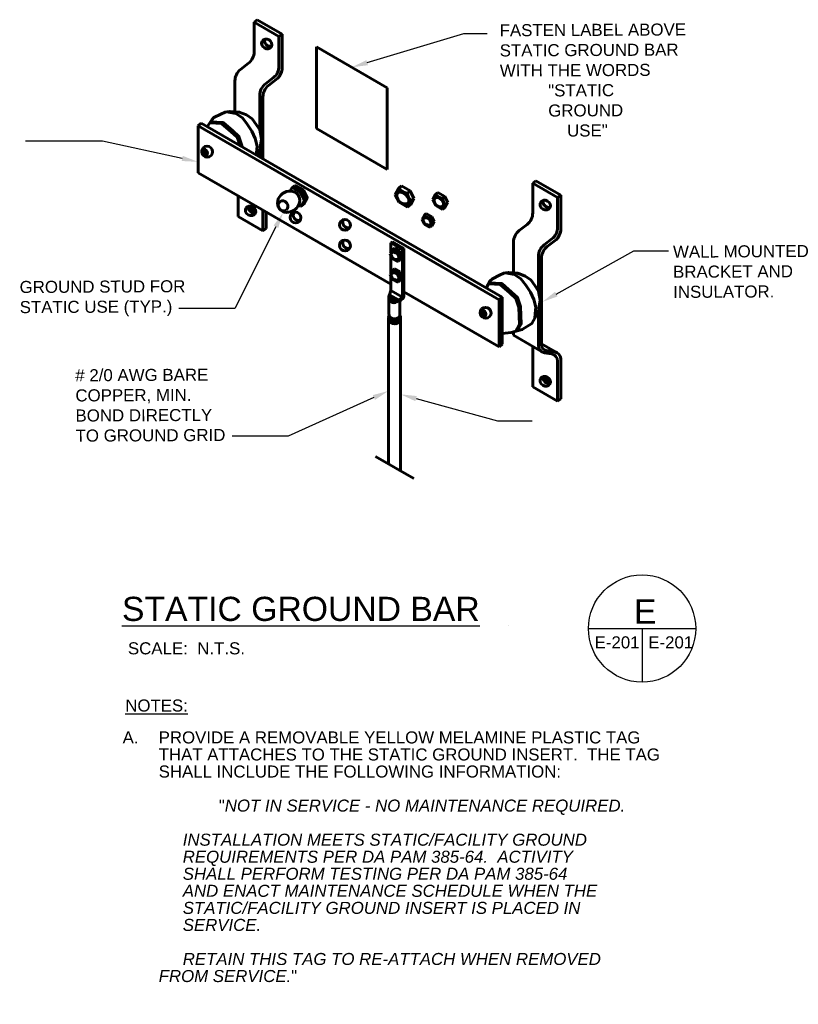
# Model space of a CAD drawing. Header units: inches. Extents: x 0 to 12596, y 564 to 12873.
# Tile 24 of 25: x 6860 to 7441, y 7951 to 8685. Entities that reach past the tile are written whole.
import ezdxf
from ezdxf import colors
from ezdxf.entities.mleader import LeaderData, LeaderLine
from ezdxf.math import Vec2, Vec3

# ---------------------------------------------------------------- set-up
doc = ezdxf.new("R2010")
doc.units = ezdxf.units.IN
doc.header["$MEASUREMENT"] = 0
doc.layers.add('E-ANNO-TEXT', color=7, linetype='Continuous', lineweight=25)
doc.layers.add('E-GND-GES', color=92, linetype='Continuous', lineweight=60)
doc.styles.get("Standard").update_dxf_attribs({"font": 'arial.ttf'})

msp = doc.modelspace()

# ---------------------------------------------------------------- hatches: boundary and pattern name
at = {"layer": 'E-GND-GES'}
h = msp.add_hatch(color=256, dxfattribs=at)
h.dxf.hatch_style = 1
edge = h.paths.add_edge_path()
edge.add_ellipse((7046.41637, 8668.62569), major_axis=(-3.48712, 2.01658), ratio=0.863334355, start_angle=366.3797463, end_angle=497.08006415, ccw=False)
edge.add_ellipse((7044.12546, 8666.76839), major_axis=(-3.48712, 2.01658), ratio=0.863334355, start_angle=317.08006415, end_angle=546.3797463)
edge = h.paths.add_edge_path()
edge.add_ellipse((7254.20468, 8548.46261), major_axis=(-3.48712, 2.01658), ratio=0.863334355, start_angle=366.3797463, end_angle=497.08006415, ccw=False)
edge.add_ellipse((7251.91377, 8546.60531), major_axis=(-3.48712, 2.01658), ratio=0.863334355, start_angle=317.08006415, end_angle=546.3797463)
h = msp.add_hatch(color=256, dxfattribs=at)
h.dxf.hatch_style = 1
edge = h.paths.add_edge_path()
edge.add_ellipse((6997.54237, 8585.65512), major_axis=(-0.65537, 1.62055), ratio=0.928172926, start_angle=0, end_angle=360)
h = msp.add_hatch(dxfattribs=at)
h.set_pattern_fill('ANSI31', color=256, scale=2.7, angle=55)
h.set_pattern_definition([(100, (-53268.85172, -10150.36676), (-0.3323726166, -0.05860626), [])])
h.paths.add_polyline_path([(7065.19971, 8561.29915), (7063.08273, 8559.66005), (7069.42268, 8555.99369), (7071.53967, 8557.6328)])
h.paths.add_polyline_path([(7071.53967, 8557.6328), (7069.42268, 8555.99369), (7072.30837, 8550.34485), (7074.42535, 8551.98396)])
h.paths.add_polyline_path([(7074.42535, 8551.98396), (7072.30837, 8550.34485), (7069.58267, 8545.49098), (7071.69965, 8547.13009)])
h = msp.add_hatch(color=256, dxfattribs=at)
h.dxf.hatch_style = 1
edge = h.paths.add_edge_path()
edge.add_ellipse((7032.14382, 8542.31997), major_axis=(-3.48712, 2.01658), ratio=0.863334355, start_angle=186.3797463, end_angle=317.08006415)
edge.add_ellipse((7034.43473, 8544.17727), major_axis=(-3.48712, 2.01658), ratio=0.863334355, start_angle=366.3797463, end_angle=497.08006415)
h = msp.add_hatch(color=256, dxfattribs=at)
h.dxf.hatch_style = 1
edge = h.paths.add_edge_path()
edge.add_ellipse((7205.25483, 8465.53643), major_axis=(-0.65537, 1.62055), ratio=0.928172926, start_angle=0, end_angle=360)
h = msp.add_hatch(dxfattribs=at)
h.set_pattern_fill('ANSI31', color=256, scale=0.6)
h.set_pattern_definition([(45, (5083.869664, 6686.9749), (-0.0530330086, 0.0530330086), [])])
h.paths.add_polyline_path([(7135.52892, 8464.29662, -0.006337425), (7135.48615, 8464.39748, 1.647803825), (7143.38921, 8464.60425), (7143.38921, 8464.41406, -1.556587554)])
h = msp.add_hatch(color=256, dxfattribs=at)
h.dxf.hatch_style = 1
edge = h.paths.add_edge_path()
edge.add_ellipse((7251.91377, 8415.22852), major_axis=(-3.48712, 2.01658), ratio=0.863334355, start_angle=186.3797463, end_angle=317.08006415)
edge.add_ellipse((7254.20468, 8417.08583), major_axis=(-3.48712, 2.01658), ratio=0.863334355, start_angle=366.3797463, end_angle=497.08006415)

# ---------------------------------------------------------------- linework, layer by layer
at = {"layer": 'E-ANNO-TEXT'}
for p, q in [((7284.12249, 8230.82381), (7364.12249, 8230.82381)), ((7324.12249, 8230.82381), (7324.12249, 8190.82381))]:
    msp.add_line(p, q, dxfattribs=at)
msp.add_circle((7324.12249, 8230.82381), 40, dxfattribs=at)
at = {"layer": 'E-GND-GES'}
for p, q in [((7037.12604, 8684.84849), (7034.77383, 8683.02726)), ((7034.77383, 8683.02726), (7053.31541, 8672.3048)), ((7034.77383, 8683.02726), (7034.77383, 8660.88178)), ((7037.12604, 8684.84849), (7055.66761, 8674.12603)), ((7055.66761, 8674.12603), (7053.31541, 8672.3048)), ((7053.31541, 8672.3048), (7053.31541, 8650.15932)), ((7055.66761, 8674.12603), (7055.66761, 8647.61278)), ((7081.23011, 8664.57547), (7081.23011, 8603.68396)), ((7081.23011, 8664.57547), (7133.92646, 8634.10153)), ((7030.58568, 8652.34226), (7024.62814, 8647.72955)), ((7020.43999, 8639.19003), (7020.43999, 8616.22077)), ((7049.12726, 8641.6198), (7043.16972, 8637.00709)), ((7052.5265, 8641.20814), (7045.52192, 8635.78475)), ((7038.98157, 8628.46756), (7038.98157, 8602.67124)), ((7133.92646, 8634.10153), (7133.92646, 8573.21003)), ((7041.33377, 8627.24522), (7041.33377, 8581.04364)), ((6992.99734, 8605.81477), (6995.34955, 8607.636)), ((6992.99734, 8605.81477), (6992.99734, 8570.75218)), ((6992.99734, 8605.81477), (7217.45482, 8476.01256)), ((6995.34955, 8607.636), (7219.80702, 8477.83379)), ((7081.23011, 8603.68396), (7133.92646, 8573.21003)), ((7038.98157, 8587.41781), (7038.98157, 8582.4039)), ((6992.99734, 8570.75218), (7040.41713, 8543.32965)), ((7244.91435, 8564.68541), (7242.56214, 8562.86418)), ((7242.56214, 8562.86418), (7261.10372, 8552.14171)), ((7242.56214, 8562.86418), (7242.56214, 8540.7187)), ((7244.91435, 8564.68541), (7263.45592, 8553.96294)), ((7063.08273, 8559.66005), (7061.65279, 8557.11364)), ((7065.19971, 8561.29915), (7063.08273, 8559.66005)), ((7063.08273, 8559.66005), (7069.42268, 8555.99369)), ((7065.19971, 8561.29915), (7071.53967, 8557.6328)), ((7071.53967, 8557.6328), (7069.42268, 8555.99369)), ((7069.42268, 8555.99369), (7072.30837, 8550.34485)), ((7071.53967, 8557.6328), (7074.42535, 8551.98396)), ((7142.65422, 8559.2127), (7139.92852, 8554.35883)), ((7139.92852, 8554.35883), (7142.81421, 8548.70999)), ((7144.77121, 8560.85181), (7142.65422, 8559.2127)), ((7144.77121, 8560.85181), (7151.11116, 8557.18546)), ((7151.11116, 8557.18546), (7148.99418, 8555.54635)), ((7151.11116, 8557.18546), (7153.99685, 8551.53661)), ((7170.10935, 8554.61422), (7167.92879, 8550.73112)), ((7171.80294, 8555.9255), (7170.10935, 8554.61422)), ((7171.80294, 8555.9255), (7176.8749, 8552.99242)), ((7022.7922, 8553.52203), (7022.7922, 8538.06214)), ((7072.30837, 8550.34485), (7069.58267, 8545.49098)), ((7071.69965, 8547.13009), (7069.58267, 8545.49098)), ((7074.42535, 8551.98396), (7071.69965, 8547.13009)), ((7074.42535, 8551.98396), (7072.30837, 8550.34485)), ((7142.81421, 8548.70999), (7149.15416, 8545.04364)), ((7153.99685, 8551.53661), (7151.27115, 8546.68274)), ((7153.99685, 8551.53661), (7151.87986, 8549.89751)), ((7167.92879, 8550.73112), (7170.23734, 8546.21205)), ((7176.8749, 8552.99242), (7175.18132, 8551.68114)), ((7176.8749, 8552.99242), (7179.18345, 8548.47335)), ((7179.18345, 8548.47335), (7177.00289, 8544.59025)), ((7179.18345, 8548.47335), (7177.48986, 8547.16206)), ((7263.45592, 8553.96294), (7261.10372, 8552.14171)), ((7261.10372, 8552.14171), (7261.10372, 8529.99624)), ((7263.45592, 8553.96294), (7263.45592, 8527.4497)), ((7040.41713, 8543.32965), (7136.78903, 8487.59844)), ((7041.33377, 8542.79956), (7041.33377, 8527.33967)), ((7043.68598, 8541.4393), (7043.68598, 8529.1609)), ((7067.83572, 8546.50122), (7069.58267, 8545.49098)), ((7151.27115, 8546.68274), (7149.15416, 8545.04364)), ((7163.13448, 8540.19529), (7161.77961, 8539.14626)), ((7163.13448, 8540.19529), (7167.19205, 8537.84882)), ((7170.23734, 8546.21205), (7175.3093, 8543.27896)), ((7177.00289, 8544.59025), (7175.3093, 8543.27896)), ((7022.7922, 8538.06214), (7041.33377, 8527.33967)), ((7161.77961, 8539.14626), (7160.03516, 8536.03978)), ((7160.03516, 8536.03978), (7161.882, 8532.42452)), ((7161.882, 8532.42452), (7165.93957, 8530.07806)), ((7167.19205, 8537.84882), (7165.83718, 8536.79979)), ((7167.19205, 8537.84882), (7169.03889, 8534.23356)), ((7169.03889, 8534.23356), (7167.29444, 8531.12708)), ((7169.03889, 8534.23356), (7167.68402, 8533.18453)), ((7043.68598, 8529.1609), (7041.33377, 8527.33967)), ((7167.29444, 8531.12708), (7165.93957, 8530.07806)), ((7238.37399, 8532.17918), (7232.41645, 8527.56647)), ((7137.96513, 8519.24816), (7136.78903, 8518.33755)), ((7136.78903, 8518.33755), (7145.29851, 8513.41657)), ((7136.78903, 8518.33755), (7136.78903, 8511.4508)), ((7137.96513, 8519.24816), (7146.47461, 8514.32719)), ((7228.2283, 8519.02695), (7228.2283, 8496.05769)), ((7256.91557, 8521.45671), (7250.95803, 8516.844)), ((7260.31481, 8521.04506), (7253.31023, 8515.62166)), ((7137.93132, 8513.48497), (7136.18687, 8510.37849)), ((7136.18687, 8510.37849), (7138.03371, 8506.76323)), ((7139.28619, 8514.534), (7137.93132, 8513.48497)), ((7139.28619, 8514.534), (7143.34376, 8512.18753)), ((7143.34376, 8512.18753), (7141.98889, 8511.1385)), ((7143.34376, 8512.18753), (7145.1906, 8508.57227)), ((7146.47461, 8514.32719), (7145.29851, 8513.41657)), ((7145.29851, 8513.41657), (7145.29851, 8478.03717)), ((7146.47461, 8514.32719), (7146.47461, 8479.08816)), ((7136.78903, 8509.19975), (7136.78903, 8496.05622)), ((7138.03371, 8506.76323), (7142.09128, 8504.41677)), ((7143.44615, 8505.46579), (7142.09128, 8504.41677)), ((7145.1906, 8508.57227), (7143.44615, 8505.46579)), ((7145.1906, 8508.57227), (7143.83573, 8507.52324)), ((7246.76988, 8508.30448), (7246.76988, 8482.50816)), ((7249.12208, 8507.08214), (7249.12208, 8442.50201)), ((7137.93132, 8498.09039), (7136.18687, 8494.98391)), ((7139.28619, 8499.13942), (7137.93132, 8498.09039)), ((7139.28619, 8499.13942), (7143.34376, 8496.79295)), ((7143.34376, 8496.79295), (7141.98889, 8495.74392)), ((7143.34376, 8496.79295), (7145.1906, 8493.17769)), ((7136.18687, 8494.98391), (7138.03371, 8491.36865)), ((7136.78903, 8493.80517), (7136.78903, 8482.95814)), ((7138.03371, 8491.36865), (7142.09128, 8489.02218)), ((7143.44615, 8490.07121), (7142.09128, 8489.02218)), ((7145.1906, 8493.17769), (7143.44615, 8490.07121)), ((7145.1906, 8493.17769), (7143.83573, 8492.12866)), ((7136.78903, 8482.95814), (7135.77874, 8479.66371)), ((7136.78903, 8482.95814), (7145.29851, 8478.03717)), ((7146.47461, 8481.99734), (7217.45482, 8440.94997)), ((7135.17863, 8477.60086), (7135.17863, 8465.68136)), ((7137.11323, 8478.89199), (7135.1797, 8477.5099)), ((7136.6675, 8479.14975), (7135.21244, 8478.10967)), ((7137.55896, 8478.63422), (7135.26037, 8476.99118)), ((7138.00469, 8478.37646), (7135.34667, 8476.4765)), ((7136.22177, 8479.40751), (7135.36991, 8478.7986)), ((7138.45042, 8478.1187), (7135.51756, 8476.02228)), ((7138.89615, 8477.86093), (7135.73802, 8475.6035)), ((7135.77874, 8479.66371), (7142.43085, 8475.81684)), ((7139.34189, 8477.60317), (7135.9609, 8475.27609)), ((7139.8009, 8477.33773), (7136.30107, 8474.88554)), ((7140.32547, 8477.03437), (7136.73353, 8474.51198)), ((7140.70326, 8476.8159), (7137.09904, 8474.27188)), ((7141.27491, 8476.48531), (7137.74112, 8473.97567)), ((7141.73515, 8476.21916), (7138.39372, 8473.78236)), ((7142.226, 8475.9353), (7139.25442, 8473.76221)), ((7145.29851, 8478.03717), (7142.43085, 8475.81684)), ((7143.38921, 8473.75658), (7143.38921, 8464.17919)), ((7145.31124, 8476.71607), (7144.55259, 8476.12867)), ((7146.47461, 8478.94778), (7145.29851, 8478.03717)), ((7219.80702, 8477.83379), (7217.45482, 8476.01256)), ((7217.45482, 8476.01256), (7217.45482, 8440.94997)), ((7219.80702, 8477.83379), (7219.80702, 8442.7712)), ((7246.76988, 8467.25473), (7246.76988, 8441.83785)), ((7135.03526, 8462.44422), (7135.03526, 8353.62763)), ((7136.00321, 8463.47538), (7136.00321, 8460.00005)), ((7136.26366, 8463.1543), (7136.00321, 8462.96934)), ((7136.67789, 8462.74913), (7136.00321, 8462.26998)), ((7137.09005, 8462.43747), (7136.00321, 8461.6599)), ((7137.66236, 8462.11614), (7136.00321, 8460.93784)), ((7138.21775, 8461.90283), (7136.00321, 8460.31987)), ((7138.81219, 8461.76541), (7136.08265, 8459.89531)), ((7139.58564, 8461.71373), (7136.41109, 8459.52206)), ((7140.86079, 8461.93711), (7136.82097, 8459.15671)), ((7142.71013, 8462.75925), (7137.23408, 8458.87026)), ((7142.71013, 8462.0314), (7137.83129, 8458.56653)), ((7142.71013, 8461.45701), (7138.46335, 8458.35996)), ((7142.71013, 8460.81616), (7139.19683, 8458.24692)), ((7142.71013, 8460.09922), (7140.25939, 8458.30703)), ((7142.71013, 8463.15651), (7142.71268, 8459.68405)), ((7143.94772, 8462.44422), (7143.94772, 8348.47362)), ((7228.2283, 8451.95643), (7228.2283, 8449.4629)), ((7228.2283, 8449.4629), (7249.12208, 8437.38017)), ((7219.80702, 8442.7712), (7217.45482, 8440.94997)), ((7242.56214, 8441.17374), (7242.56214, 8410.97069)), ((7249.12208, 8443.22024), (7260.7403, 8436.5015)), ((7259.18986, 8437.1022), (7252.69213, 8438.2476)), ((7256.64116, 8435.56642), (7251.23244, 8436.51984)), ((7261.10372, 8430.24841), (7261.10372, 8400.24822)), ((7263.45592, 8432.18342), (7263.45592, 8402.06945)), ((7242.56214, 8410.97069), (7261.10372, 8400.24822)), ((7263.45592, 8402.06945), (7261.10372, 8400.24822)), ((7125.40614, 8359.19608), (7153.91472, 8342.70977))]:
    msp.add_line(p, q, dxfattribs=at)
for points in [[(7038.98157, 8602.67124), (7036.33682, 8606.76489), (7033.30409, 8610.93237), (7029.1348, 8613.83678), (7023.70204, 8615.9836), (7016.75291, 8616.48883), (7013.21536, 8615.9836), (7009.93022, 8614.46818), (7004.75035, 8611.81639), (7003.10754, 8610.17452), (6999.78912, 8605.06863)], [(7014.09115, 8616.10868), (7021.04864, 8614.97341), (7025.97611, 8611.68995), (7029.6401, 8607.0175), (7033.17813, 8601.84009), (7035.57864, 8596.28362), (7036.96856, 8590.60098), (7036.58923, 8585.92853), (7036.38454, 8583.90574)], [(7001.72033, 8608.04009), (7010.51629, 8607.53274), (7017.58225, 8601.27743), (7022.19701, 8597.19211), (7024.27146, 8590.91066), (7024.27146, 8590.91066), (7024.27146, 8590.91066), (7024.27146, 8590.91066)], [(7002.17733, 8608.74326), (7011.7389, 8608.176), (7018.80486, 8601.92069), (7023.41962, 8597.83537), (7025.66889, 8591.02455), (7025.70854, 8590.0796), (7025.70854, 8590.0796), (7025.70854, 8590.0796)], [(7038.98157, 8602.67124), (7038.98157, 8602.67124), (7038.98157, 8602.67124), (7038.98157, 8602.67124), (7038.98157, 8602.67124), (7038.98157, 8602.67124), (7040.32771, 8595.76999), (7039.62276, 8591.13548), (7038.98157, 8587.41781)], [(7036.9516, 8583.57782), (7036.9516, 8583.57782), (7036.9516, 8583.57782), (7036.9516, 8583.57782), (7038.98157, 8587.41781)], [(7246.76988, 8482.50816), (7244.12513, 8486.6018), (7241.0924, 8490.76928), (7236.92311, 8493.67369), (7231.49035, 8495.82052), (7224.54122, 8496.32575), (7221.00367, 8495.82052), (7217.71853, 8494.3051), (7212.53866, 8491.6533), (7210.89585, 8490.01144), (7207.85172, 8484.74746)], [(7221.87946, 8495.9456), (7228.83695, 8494.81033), (7233.76442, 8491.52687), (7237.42841, 8486.85442), (7240.96643, 8481.677), (7243.36695, 8476.12054), (7244.75687, 8470.4379), (7244.37754, 8465.76545), (7243.99772, 8462.01205)], [(7210.13219, 8488.69091), (7219.52721, 8488.01291), (7226.59317, 8481.75761), (7231.20793, 8477.67228), (7233.4572, 8470.86147), (7233.72355, 8464.51423), (7233.9984, 8457.96439), (7230.98913, 8452.72055)], [(7209.65658, 8487.86848), (7218.3046, 8487.36966), (7225.37056, 8481.11435), (7229.98532, 8477.02902), (7232.23459, 8470.21821), (7232.50094, 8463.87097), (7232.77579, 8457.32113), (7229.97452, 8452.43973)], [(7246.76988, 8482.50816), (7246.76988, 8482.50816), (7246.76988, 8482.50816), (7246.76988, 8482.50816), (7246.76988, 8482.50816), (7246.76988, 8482.50816), (7248.11602, 8475.60691), (7247.41107, 8470.9724), (7246.76988, 8467.25473)], [(7219.74019, 8450.86409), (7226.56288, 8451.49549), (7234.77549, 8453.7685), (7241.97702, 8458.18833), (7246.76988, 8467.25473)]]:
    msp.add_lwpolyline(points, dxfattribs=at)
for centre, radius, start, end in [((7023.97383, 8660.88178), 10.8, 307.74933838, 0), ((7042.51541, 8650.15932), 10.8, 307.74933838, 0), ((7031.23999, 8639.19003), 10.8, 127.74933838, 180), ((7042.27847, 8650.20681), 13.63812, 318.71404001, 349.03529838), ((7049.78157, 8628.46756), 10.8, 127.74933838, 180), ((7052.13377, 8627.24522), 10.8, 127.74933838, 180), ((7151.59182, 8567.35305), 12.08908, 222.32719537, 257.59180623), ((7158.02326, 8556.59732), 9.09004, 186.63924708, 227.48072237), ((7177.25943, 8561.1265), 9.67127, 222.32719537, 257.59180623), ((7156.94223, 8543.86248), 7.87712, 129.99095371, 171.37613341), ((7182.40458, 8552.52191), 7.27203, 186.63924708, 227.48072237), ((7181.53975, 8542.33404), 6.3017, 129.99095371, 171.37613341), ((7231.76214, 8540.7187), 10.8, 307.74933838, 0), ((7167.49967, 8544.35608), 7.73701, 222.32719537, 257.59180623), ((7171.61579, 8537.47241), 5.81762, 186.63924708, 227.48072237), ((7170.92393, 8529.32212), 5.04136, 129.99095371, 171.37613341), ((7239.0283, 8519.02695), 10.8, 127.74933838, 180), ((7250.30372, 8529.99624), 10.8, 307.74933838, 0), ((7250.06677, 8530.04373), 13.63812, 318.71404001, 349.03529838), ((7143.65138, 8518.69479), 7.73701, 222.32719537, 257.59180623), ((7147.7675, 8511.81112), 5.81762, 186.63924708, 227.48072237), ((7257.56988, 8508.30448), 10.8, 127.74933838, 180), ((7259.92208, 8507.08214), 10.8, 127.74933838, 180), ((7147.07564, 8503.66083), 5.04136, 129.99095371, 171.37613341), ((7143.65138, 8503.30021), 7.73701, 222.32719537, 257.59180623), ((7147.7675, 8496.41654), 5.81762, 186.63924708, 227.48072237), ((7147.07564, 8488.26625), 5.04136, 129.99095371, 171.37613341), ((7139.02417, 8477.60086), 3.84554, 147.55920276, 332.35979884), ((7146.38921, 8473.75658), 3, 127.74933838, 180), ((7143.47461, 8479.08816), 3, 307.74933838, 0), ((7139.49149, 8462.44422), 4.45623, 154.00321765, 28.99426296), ((7139.4859, 8462.55896), 4.32171, 156.29184831, 25.42007265), ((7139.4859, 8466.03429), 4.32171, 184.68425057, 334.57992735), ((7252.16988, 8441.83785), 5.4, 180, 260.0028265), ((7253.44208, 8442.50201), 4.32, 180, 260.0028265), ((7258.01807, 8431.77654), 5.45305, 4.27910004, 77.59113209), ((7255.70372, 8430.24841), 5.4, 0, 80.0028265)]:
    msp.add_arc(centre, radius, start, end, dxfattribs=at)
for centre, major_axis, ratio in [((7044.12546, 8666.76839), (-3.48712, 2.01658), 0.863334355), ((6999.70965, 8586.39641), (-2.96301, 2.87529), 0.968438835), ((7060.46171, 8549.14082), (-6.89561, -5.24378), 0.871056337), ((7145.64873, 8551.78877), (-3.82852, 3.71517), 0.637291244), ((7056.32435, 8545.99455), (2.37522, -3.12343), 0.883080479), ((7172.50496, 8548.67507), (-3.06281, 2.97213), 0.637291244), ((7251.91377, 8546.60531), (-3.48712, 2.01658), 0.863334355), ((7032.14382, 8542.31997), (-3.48712, 2.01658), 0.863334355), ((7065.62351, 8537.30133), (-2.96301, 2.87529), 0.968438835), ((7102.51506, 8531.83804), (-2.96301, 2.87529), 0.968438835), ((7102.51506, 8531.83804), (-2.96301, 2.87529), 0.968438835), ((7163.6961, 8534.39494), (-2.45025, 2.37771), 0.637291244), ((7102.51506, 8516.44346), (-2.96301, 2.87529), 0.968438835), ((7102.51506, 8516.44346), (-2.96301, 2.87529), 0.968438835), ((7139.8478, 8508.73365), (-2.45025, 2.37771), 0.637291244), ((7139.8478, 8493.33907), (-2.45025, 2.37771), 0.637291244), ((7207.42211, 8466.27772), (-2.96301, 2.87529), 0.968438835), ((7251.91377, 8415.22852), (-3.48712, 2.01658), 0.863334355)]:
    msp.add_ellipse(centre, major_axis=major_axis, ratio=ratio, dxfattribs=at)
for centre, major_axis, ratio, start_param, end_param in [((7046.41637, 8668.62569), (-3.48712, 2.01658), 0.863334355, 6.394532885, 8.675683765), ((6997.7749, 8585.7919), (1.00882, -2.49452), 0.742988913, -1.570796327, 4.71238898), ((6997.54237, 8585.65512), (-0.65537, 1.62055), 0.928172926, -3.141592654, 3.141592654), ((7254.20468, 8548.46261), (-3.48712, 2.01658), 0.863334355, 6.394532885, 8.675683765), ((7034.43473, 8544.17727), (-3.48712, 2.01658), 0.863334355, 6.394532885, 8.675683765), ((7067.98771, 8539.13185), (-2.96301, 2.87529), 0.968438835, 6.528982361, 8.904658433), ((7104.87926, 8533.66856), (-2.96301, 2.87529), 0.968438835, 6.528982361, 8.904658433), ((7104.87926, 8533.66856), (-2.96301, 2.87529), 0.968438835, 6.528982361, 8.904658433), ((7104.87926, 8518.27398), (-2.96301, 2.87529), 0.968438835, 6.528982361, 8.904658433), ((7104.87926, 8518.27398), (-2.96301, 2.87529), 0.968438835, 6.528982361, 8.904658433), ((7205.48737, 8465.67321), (1.00882, -2.49452), 0.742988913, -1.570796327, 4.71238898), ((7205.25483, 8465.53643), (-0.65537, 1.62055), 0.928172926, -3.141592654, 3.141592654), ((7254.20468, 8417.08583), (-3.48712, 2.01658), 0.863334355, 6.394532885, 8.675683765)]:
    msp.add_ellipse(centre, major_axis=major_axis, ratio=ratio, start_param=start_param, end_param=end_param, dxfattribs=at)

# ---------------------------------------------------------------- texts
at = {"layer": 'E-ANNO-TEXT', "char_height": 9, "attachment_point": 1, "rotation": 0.26968131}
for s, width, heights, insert in [('\\pxql,t4;FASTEN LABEL ABOVE STATIC GROUND BAR WITH THE WORDS ^I^I"STATIC\\P^IGROUND\\P\\pi-6,l6;^I    USE"', 147.1966912, [99.7944], (7217.82302, 8681.4338)), ('WALL MOUNTED BRACKET AND INSULATOR.', 108.4310249, [53.49663], (7347.13161, 8516.35754)), ('GROUND STUD FOR STATIC USE (TYP.)', 132.9785228, [44.02725], (6859.83295, 8490.01152)), ('# 2/0 AWG BARE COPPER, MIN.  BOND DIRECTLY TO GROUND GRID', 120.2070589, [61.34868], (6901.3672, 8424.15836))]:
    msp.add_mtext_dynamic_manual_height_columns(s, width=width, gutter_width=7.105427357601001e-15, heights=heights, dxfattribs=dict(at, insert=insert))
at = {"layer": 'E-ANNO-TEXT', "attachment_point": 1}
for s, width, insert, char_height in [('{\\LSTATIC GROUND BAR^I^I    }', 447.3738647, (6936.20094, 8254.47185), 18), ('E', 18.1346485, (7318.02869, 8252.53817), 18), ('E-201', 35.4157189, (7288.69133, 8225.00599), 9), ('E-201', 35.4157189, (7328.69133, 8225.00599), 9), ('SCALE:  N.T.S.', 103.0824088, (6940.63091, 8220.54917), 9)]:
    msp.add_mtext_dynamic_manual_height_columns(s, width=width, gutter_width=48, heights=[0], dxfattribs=dict(at, insert=insert, char_height=char_height))
for s, insert, char_height, width in [('\\pxsm0.85;{\\LNOTES:}', (6938.68053, 8177.88), 8.969729, 80.9674229), ('\\pxi-3,l3,sm0.85,ql,t3;A.^IPROVIDE A REMOVABLE YELLOW MELAMINE PLASTIC TAG THAT ATTACHES TO THE STATIC GROUND INSERT.  THE TAG SHALL INCLUDE THE FOLLOWING INFORMATION:\\P\\P\\pr5.68456,t5;^I^I"{\\fArial|b0|i1|c0|p34;NOT IN SERVICE - NO MAINTENANCE REQUIRED.\\P\\P\\pi-5,l5;^IINSTALLATION MEETS STATIC/FACILITY GROUND REQUIREMENTS PER DA PAM 385-64.  ACTIVITY SHALL PERFORM TESTING PER DA PAM 385-64 AND ENACT MAINTENANCE SCHEDULE WHEN THE STATIC/FACILITY GROUND INSERT IS PLACED IN SERVICE.\\P\\P^IRETAIN THIS TAG TO RE-ATTACH WHEN REMOVED FROM SERVICE.}"\\P\\pi-3,l3,r0;^I^I ', (6936.687, 8154.08775), 8.96972898, 409.7781287)]:
    msp.add_mtext(s, dxfattribs=dict(at, insert=insert, char_height=char_height, width=width))

# ---------------------------------------------------------------- leaders
at = {"layer": 'E-ANNO-TEXT'}
ml = msp.add_multileader_mtext('Standard', dxfattribs=at)
ml.set_content('', color=256)
ml.set_leader_properties()
ml.build(insert=Vec2(0, 0))
ml.multileader.update_dxf_attribs({"dogleg_length": 0.36, "arrow_head_size": 12, "scale": 48})
ctx = ml.context
ctx.base_point, ctx.scale, ctx.char_height, ctx.arrow_head_size, ctx.landing_gap_size, ctx.plane_origin = Vec3(7208.44559, 8674.58485), 48, 8.64, 12, 4.32, Vec3(7205.90311, 8645.78947)
notes = []
notes.append((ctx, [(0, (1, 1, 0), (7191.16559, 8674.58485), (1, 0), 17.28, [(0, [(7107.57828, 8649.3385)], 0, [])])]))
ctx.mtext.insert, ctx.mtext.flow_direction = Vec3(7212.76559, 8678.90485), 5
ml = msp.add_multileader_mtext('Standard', dxfattribs=at)
ml.set_content('', color=256)
ml.set_leader_properties()
ml.build(insert=Vec2(0, 0))
ml.multileader.update_dxf_attribs({"dogleg_length": 0.36, "arrow_head_size": 12, "scale": 48})
ctx = ml.context
ctx.base_point, ctx.scale, ctx.char_height, ctx.arrow_head_size, ctx.landing_gap_size, ctx.plane_origin = Vec3(6855.60498, 8594.31556), 48, 8.64, 12, 4.32, Vec3(6804.39546, 8552.84035)
ctx.text_align_type = 2
notes.append((ctx, [(1, (1, 1, 0), (6921.74744, 8594.31556), (-1, 0), 57.50246, [(0, [(6992.88625, 8578.82885)], 0, [])])]))
ctx.mtext.insert, ctx.mtext.alignment, ctx.mtext.flow_direction = Vec3(6859.92498, 8598.63556), 3, 5
ml = msp.add_multileader_mtext('Standard', dxfattribs=at)
ml.set_content('', color=256)
ml.set_leader_properties()
ml.build(insert=Vec2(0, 0))
ml.multileader.update_dxf_attribs({"dogleg_length": 0.36, "arrow_head_size": 12, "scale": 48})
ctx = ml.context
ctx.base_point, ctx.scale, ctx.char_height, ctx.arrow_head_size, ctx.landing_gap_size, ctx.plane_origin = Vec3(6970.05881, 8469.43368), 48, 8.64, 12, 4.32, Vec3(6861.23961, 8428.96947)
ctx.text_align_type = 2
notes.append((ctx, [(1, (1, 1, 0), (7020.38, 8469.43368), (-1, 0), 41.6812, [(0, [(7056.39922, 8541.13504)], 0, [])])]))
ctx.mtext.insert, ctx.mtext.alignment, ctx.mtext.flow_direction = Vec3(6974.37881, 8473.75368), 3, 5
ml = msp.add_multileader_mtext('Standard', dxfattribs=at)
ml.set_content('', color=256)
ml.set_leader_properties()
ml.build(insert=Vec2(0, 0))
ml.multileader.update_dxf_attribs({"dogleg_length": 0.36, "arrow_head_size": 12, "scale": 48})
ctx = ml.context
ctx.base_point, ctx.scale, ctx.char_height, ctx.arrow_head_size, ctx.landing_gap_size, ctx.plane_origin = Vec3(7343.90922, 8512.53955), 48, 8.64, 12, 4.32, Vec3(7033.32577, 8291.00701)
notes.append((ctx, [(0, (1, 1, 0), (7317.94595, 8512.53955), (1, 0), 25.96327, [(0, [(7249.66624, 8474.34272)], 0, [])])]))
ctx.mtext.insert, ctx.mtext.flow_direction = Vec3(7348.22922, 8516.85955), 5
ml = msp.add_multileader_mtext('Standard', dxfattribs=at)
ml.set_content('', color=256)
ml.set_leader_properties()
ml.build(insert=Vec2(0, 0))
ml.multileader.update_dxf_attribs({"dogleg_length": 0.36, "arrow_head_size": 12, "scale": 48})
ctx = ml.context
ctx.base_point, ctx.scale, ctx.char_height, ctx.arrow_head_size, ctx.landing_gap_size, ctx.plane_origin = Vec3(7009.80568, 8374.23699), 48, 8.64, 12, 4.32, Vec3(6900.98648, 8333.77278)
ctx.text_align_type = 2
notes.append((ctx, [(1, (1, 1, 0), (7060.12687, 8374.23699), (-1, 0), 41.6812, [(0, [(7135.03526, 8408.03592)], 0, [])])]))
ctx.mtext.insert, ctx.mtext.alignment, ctx.mtext.flow_direction = Vec3(7014.12568, 8378.55699), 3, 5
ml = msp.add_multileader_mtext('Standard', dxfattribs=at)
ml.set_content('', color=256)
ml.set_leader_properties()
ml.build(insert=Vec2(0, 0))
ml.multileader.update_dxf_attribs({"dogleg_length": 0.36, "arrow_head_size": 12, "scale": 48})
ctx = ml.context
ctx.base_point, ctx.scale, ctx.char_height, ctx.arrow_head_size, ctx.landing_gap_size, ctx.plane_origin = Vec3(7242.20212, 8385.65795), 48, 8.64, 12, 4.32, Vec3(6931.61867, 8164.12541)
notes.append((ctx, [(0, (1, 1, 0), (7216.23885, 8385.65795), (1, 0), 25.96327, [(0, [(7143.94772, 8405.45892)], 0, [])])]))
ctx.mtext.insert, ctx.mtext.flow_direction = Vec3(7246.52212, 8389.97795), 5
for ctx, leaders in notes:
    for number, flags, end, landing, length, lines in leaders:
        leader = LeaderData()
        leader.index, (leader.has_last_leader_line, leader.has_dogleg_vector, leader.attachment_direction) = number, flags
        leader.last_leader_point, leader.dogleg_vector, leader.dogleg_length = Vec3(end), Vec3(landing), length
        for number, points, colour, breaks in lines:
            line = LeaderLine()
            line.index, line.vertices, line.color, line.breaks = number, Vec3.list(points), colors.encode_raw_color(colour), breaks
            leader.lines.append(line)
        ctx.leaders.append(leader)

doc.saveas('drawing.dxf')
